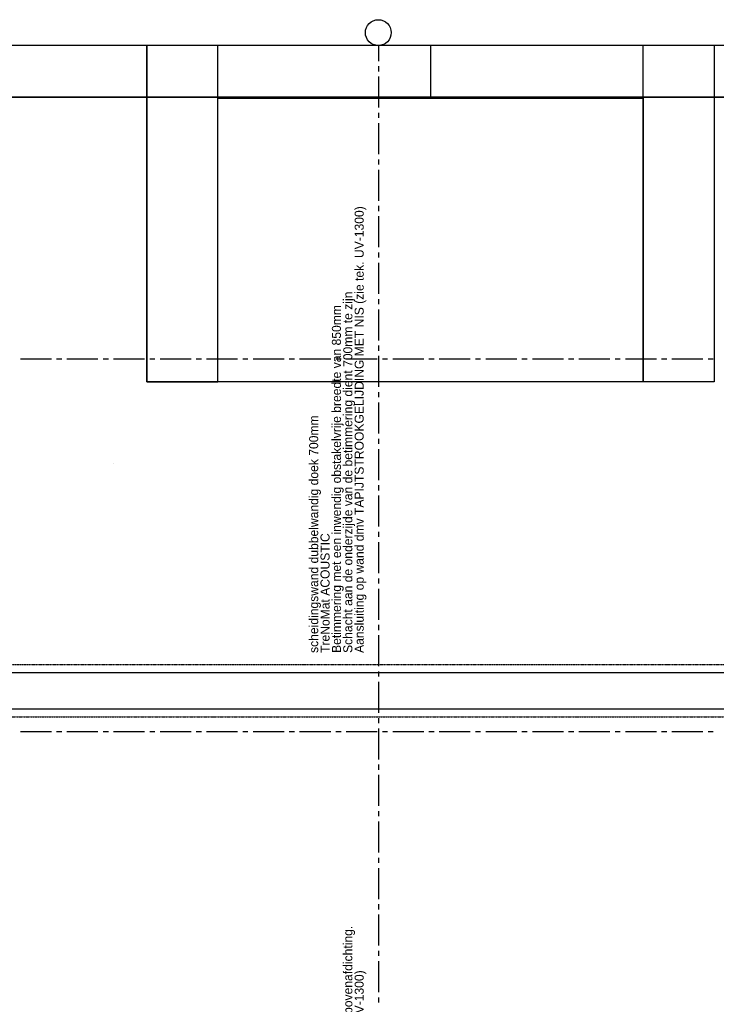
# Model space of a CAD drawing. Extents: x -66955 to 52345, y -20450 to 69550.
# Tile 34 of 94: x -48270 to -34798, y 50515 to 69550. Entities that reach past the tile are written whole.
import ezdxf

# ---------------------------------------------------------------- set-up
doc = ezdxf.new("R2010")
doc.units = 0
doc.header["$MEASUREMENT"] = 0
doc.linetypes.add('HIDDEN', pattern=[0.375, 0.25, -0.125])
for name, color, linetype in [('-E2-', 7, 'CONTINUOUS'), ('BEGGR$--21-', 7, 'CONTINUOUS'), ('BEGGR$--28-', 7, 'CONTINUOUS'), ('BEGGR$--32-', 7, 'CONTINUOUS'), ('BEGGR$--43-', 7, 'CONTINUOUS'), ('BEGGR$--EA-', 7, 'CONTINUOUS'), ('STRAMIEN--E7-', 7, 'CONTINUOUS')]:
    doc.layers.add(name, color=color, linetype=linetype)
doc.styles.add('txt', font='TXT', dxfattribs={"height": 0.2})

# ---------------------------------------------------------------- blocks, each defined once
blk = doc.blocks.new('*O0')
at = {"layer": '-E2-', "color": 7, "linetype": 'CONTINUOUS'}
for points in [[(42000, -89500), (42000, 0), (-76800, 0), (-76800, -89500)], [(-75800, -1000), (41000, -1000), (41000, -79500), (-75800, -79500), (-75800, -1000)], [(41000, -1000), (-75800, -1000), (-75800, -79500), (41000, -79500)]]:
    blk.add_lwpolyline(points, close=True, dxfattribs=at)
blk = doc.blocks.new('A0100S')
at = {"layer": '-E2-', "color": 7, "linetype": 'CONTINUOUS'}
blk.add_blockref('*O0', (-42000, 89500), dxfattribs=at)

msp = doc.modelspace()

# ---------------------------------------------------------------- linework, layer by layer
at = {"layer": 'BEGGR$--21-', "color": 7, "linetype": 'CONTINUOUS'}
msp.add_lwpolyline([(-530, 56925), (-49330, 56925), (-49330, 56225), (-530, 56225)], close=True, dxfattribs=at)
at = {"layer": 'BEGGR$--28-', "color": 5, "linetype": 'HIDDEN'}
msp.add_lwpolyline([(-46452.2, 60967.09), (-46452.2, 60967.09), (-46452.2, 60967.09), (-46452.2, 60967.09)], close=True, dxfattribs=at)
at = {"layer": 'BEGGR$--32-', "color": 7, "linetype": 'HIDDEN'}
msp.add_lwpolyline([(-530, 57080), (-49330, 57080), (-49330, 56070), (-530, 56070)], close=True, dxfattribs=at)
at = {"layer": 'BEGGR$--43-', "color": 7, "linetype": 'CONTINUOUS'}
for points in [[(-34840, 69050), (-34840, 62546.16), (-45810, 62546.16), (-45810, 69050)], [(-34840, 69050), (-34840, 62546.16), (-45810, 62546.16), (-45810, 69050)], [(-45810, 69050), (-45810, 62546.16), (-44440, 62546.16), (-44440, 69050)], [(-40325, 69050), (-40325, 68031.16), (-44440, 68031.16), (-44440, 69050)], [(-40325, 69050), (-40325, 68031.16), (-36210, 68031.16), (-36210, 69050)], [(-34840, 69050), (-34840, 62546.16), (-36210, 62546.16), (-36210, 69050)]]:
    msp.add_lwpolyline(points, dxfattribs=at)
msp.add_lwpolyline([(-44440, 68031.16), (-36210, 68031.16), (-36210, 62546.16), (-44440, 62546.16)], close=True, dxfattribs=at)
at = {"layer": 'STRAMIEN--E7-', "color": 6, "linetype": 'CONTINUOUS'}
for p, q in [((-41330, 69050), (-41330, 68750)), ((-41330, 68650), (-41330, 68550)), ((-41330, 68450), (-41330, 68150)), ((-41330, 68150), (-41330, 67850)), ((-41330, 67750), (-41330, 67650)), ((-41330, 67550), (-41330, 67250)), ((-41330, 67250), (-41330, 66950)), ((-41330, 66850), (-41330, 66750)), ((-41330, 66650), (-41330, 66350)), ((-41330, 66350), (-41330, 66050)), ((-41330, 65950), (-41330, 65850)), ((-41330, 65750), (-41330, 65450)), ((-41330, 65450), (-41330, 65150)), ((-41330, 65050), (-41330, 64950)), ((-41330, 64850), (-41330, 64550)), ((-41330, 64550), (-41330, 64250)), ((-41330, 64150), (-41330, 64050)), ((-41330, 63950), (-41330, 63650)), ((-41330, 63650), (-41330, 63350)), ((-41330, 63250), (-41330, 63150)), ((-41330, 63050), (-41330, 62750)), ((-47956, 62985), (-48256, 62985)), ((-47656, 62985), (-47956, 62985)), ((-47456, 62985), (-47556, 62985)), ((-47056, 62985), (-47356, 62985)), ((-46756, 62985), (-47056, 62985)), ((-46556, 62985), (-46656, 62985)), ((-46156, 62985), (-46456, 62985)), ((-45856, 62985), (-46156, 62985)), ((-45656, 62985), (-45756, 62985)), ((-45256, 62985), (-45556, 62985)), ((-44956, 62985), (-45256, 62985)), ((-44756, 62985), (-44856, 62985)), ((-44356, 62985), (-44656, 62985)), ((-44056, 62985), (-44356, 62985)), ((-43856, 62985), (-43956, 62985)), ((-43456, 62985), (-43756, 62985)), ((-43156, 62985), (-43456, 62985)), ((-42956, 62985), (-43056, 62985)), ((-42556, 62985), (-42856, 62985)), ((-42256, 62985), (-42556, 62985)), ((-42056, 62985), (-42156, 62985)), ((-41656, 62985), (-41956, 62985)), ((-41356, 62985), (-41656, 62985)), ((-41156, 62985), (-41256, 62985)), ((-40756, 62985), (-41056, 62985)), ((-40456, 62985), (-40756, 62985)), ((-40256, 62985), (-40356, 62985)), ((-39856, 62985), (-40156, 62985)), ((-39556, 62985), (-39856, 62985)), ((-39356, 62985), (-39456, 62985)), ((-38956, 62985), (-39256, 62985)), ((-38656, 62985), (-38956, 62985)), ((-38456, 62985), (-38556, 62985)), ((-38056, 62985), (-38356, 62985)), ((-37756, 62985), (-38056, 62985)), ((-37556, 62985), (-37656, 62985)), ((-37156, 62985), (-37456, 62985)), ((-36856, 62985), (-37156, 62985)), ((-36656, 62985), (-36756, 62985)), ((-36256, 62985), (-36556, 62985)), ((-35956, 62985), (-36256, 62985)), ((-35756, 62985), (-35856, 62985)), ((-35356, 62985), (-35656, 62985)), ((-35056, 62985), (-35356, 62985)), ((-34856, 62985), (-34956, 62985)), ((-41330, 62750), (-41330, 62450)), ((-41330, 62350), (-41330, 62250)), ((-41330, 62150), (-41330, 61850)), ((-41330, 61850), (-41330, 61550)), ((-41330, 61450), (-41330, 61350)), ((-41330, 61250), (-41330, 60950)), ((-41330, 60950), (-41330, 60650)), ((-41330, 60550), (-41330, 60450)), ((-41330, 60350), (-41330, 60050)), ((-41330, 60050), (-41330, 59750)), ((-41330, 59650), (-41330, 59550)), ((-41330, 59450), (-41330, 59150)), ((-41330, 59150), (-41330, 58850)), ((-41330, 58750), (-41330, 58650)), ((-41330, 58550), (-41330, 58250)), ((-41330, 58250), (-41330, 57950)), ((-41330, 57850), (-41330, 57750)), ((-41330, 57650), (-41330, 57350)), ((-41330, 57350), (-41330, 57050)), ((-41330, 56950), (-41330, 56850)), ((-41330, 56750), (-41330, 56450)), ((-41330, 56450), (-41330, 56150)), ((-41330, 56050), (-41330, 55950)), ((-47956, 55785), (-48256, 55785)), ((-47656, 55785), (-47956, 55785)), ((-47456, 55785), (-47556, 55785)), ((-47056, 55785), (-47356, 55785)), ((-46756, 55785), (-47056, 55785)), ((-46556, 55785), (-46656, 55785)), ((-46156, 55785), (-46456, 55785)), ((-45856, 55785), (-46156, 55785)), ((-45656, 55785), (-45756, 55785)), ((-45256, 55785), (-45556, 55785)), ((-44956, 55785), (-45256, 55785)), ((-44756, 55785), (-44856, 55785)), ((-44356, 55785), (-44656, 55785)), ((-44056, 55785), (-44356, 55785)), ((-43856, 55785), (-43956, 55785)), ((-43456, 55785), (-43756, 55785)), ((-43156, 55785), (-43456, 55785)), ((-42956, 55785), (-43056, 55785)), ((-42556, 55785), (-42856, 55785)), ((-42256, 55785), (-42556, 55785)), ((-42056, 55785), (-42156, 55785)), ((-41656, 55785), (-41956, 55785)), ((-41356, 55785), (-41656, 55785)), ((-41330, 55850), (-41330, 55550)), ((-41156, 55785), (-41256, 55785)), ((-40756, 55785), (-41056, 55785)), ((-40456, 55785), (-40756, 55785)), ((-40256, 55785), (-40356, 55785)), ((-39856, 55785), (-40156, 55785)), ((-39556, 55785), (-39856, 55785)), ((-39356, 55785), (-39456, 55785)), ((-38956, 55785), (-39256, 55785)), ((-38656, 55785), (-38956, 55785)), ((-38456, 55785), (-38556, 55785)), ((-38056, 55785), (-38356, 55785)), ((-37756, 55785), (-38056, 55785)), ((-37556, 55785), (-37656, 55785)), ((-37156, 55785), (-37456, 55785)), ((-36856, 55785), (-37156, 55785)), ((-36656, 55785), (-36756, 55785)), ((-36256, 55785), (-36556, 55785)), ((-35956, 55785), (-36256, 55785)), ((-35756, 55785), (-35856, 55785)), ((-35356, 55785), (-35656, 55785)), ((-35056, 55785), (-35356, 55785)), ((-34856, 55785), (-34956, 55785)), ((-41330, 55550), (-41330, 55250)), ((-41330, 55150), (-41330, 55050)), ((-41330, 54950), (-41330, 54650)), ((-41330, 54650), (-41330, 54350)), ((-41330, 54250), (-41330, 54150)), ((-41330, 54050), (-41330, 53750)), ((-41330, 53750), (-41330, 53450)), ((-41330, 53350), (-41330, 53250)), ((-41330, 53150), (-41330, 52850)), ((-41330, 52850), (-41330, 52550)), ((-41330, 52450), (-41330, 52350)), ((-41330, 52250), (-41330, 51950)), ((-41330, 51950), (-41330, 51650)), ((-41330, 51550), (-41330, 51450)), ((-41330, 51350), (-41330, 51050)), ((-41330, 51050), (-41330, 50750)), ((-41330, 50650), (-41330, 50550))]:
    msp.add_line(p, q, dxfattribs=at)
msp.add_circle((-41335, 69300), 250.05, dxfattribs=at)

# ---------------------------------------------------------------- block references
at = {"layer": '-E2-', "color": 7, "linetype": 'CONTINUOUS'}
msp.add_blockref('A0100S', (52345, -20450), dxfattribs=at)

# ---------------------------------------------------------------- texts
at = {"layer": 'BEGGR$--EA-', "color": 7, "linetype": 'CONTINUOUS', "style": 'txt'}
for s, p in [('Aansluiting op wand dmv TAPIJTSTROOKGELIJDING MET NIS (zie tek. UV-1300)', (-41617.25, 57308)), ('Schacht aan de onderzijde van de betimmering dient 700mm te zijn', (-41837.25, 57308)), ('Betimmering met een inwendig obstakelvrije breedte van 850mm', (-42057.25, 57308)), ('scheidingswand dubbelwandig doek 700mm', (-42497.25, 57308)), ('TreNoMat ACOUSTIC', (-42277.25, 57308)), ('Schacht aan de onderzijde van de betimmering afdichten met kunstlederen bovenafdichting.', (-41837.25, 42498)), ('Aansluiting op wand dmv TAPIJTSTROOKGELEIDING MET NIS (zie tek. UV-1300)', (-41617.25, 42498))]:
    msp.add_text(s, height=175, rotation=90, dxfattribs=at).set_placement(p)

doc.saveas('drawing.dxf')
